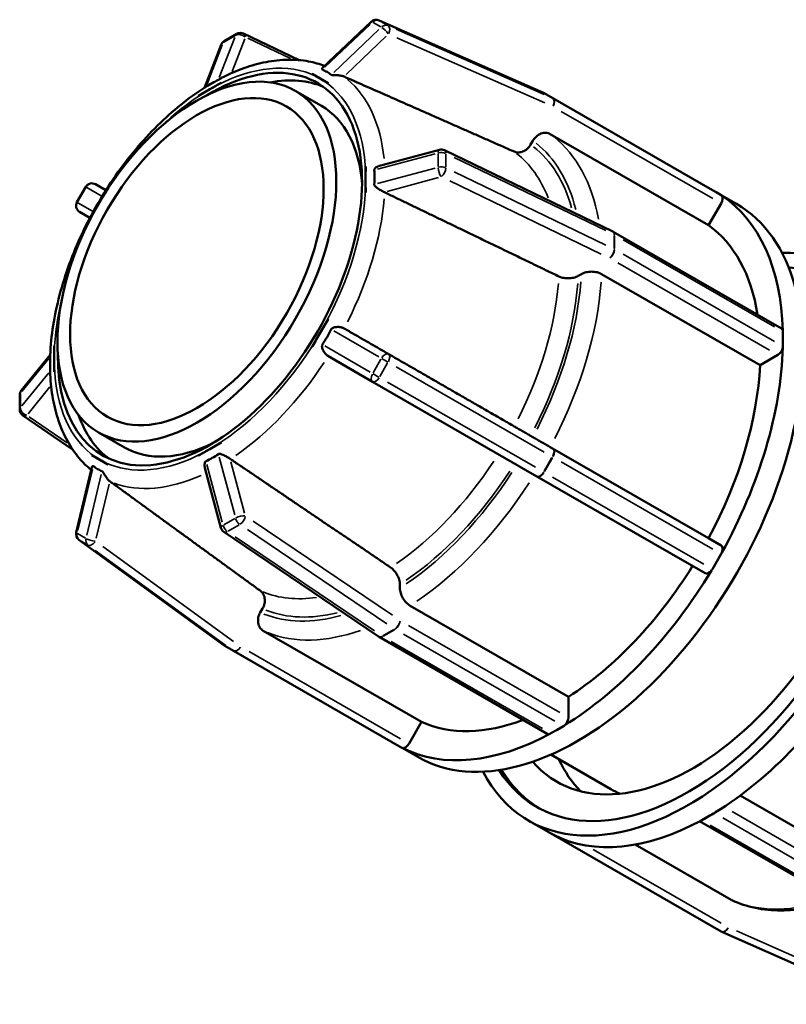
# Model space of a CAD drawing. Header units: millimetres. Extents: x 0 to 898, y -84 to 594.
# Tile 7 of 9: x 570 to 638, y 440 to 528. Entities that reach past the tile are written whole.
import ezdxf

# ---------------------------------------------------------------- set-up
doc = ezdxf.new("R2010")
doc.units = ezdxf.units.MM
doc.layers.add('Visible (ANSI)', color=7, linetype='Continuous', lineweight=50)
doc.layers.add('Visible Narrow (ANSI)', color=7, linetype='Continuous', lineweight=35)

msp = doc.modelspace()

# ---------------------------------------------------------------- linework, layer by layer
at = {"layer": 'Visible (ANSI)'}
for p, q in [((597.096, 523.711), (601.434, 527.822)), ((602.133, 527.943), (616.798, 521.47)), ((589.427, 526.737), (588.317, 526.097)), ((595.006, 524.394), (590.021, 526.76)), ((586.561, 521.93), (588.039, 525.772)), ((596.865, 522.744), (596.152, 523.157)), ((597.577, 522.33), (596.865, 522.744)), ((587.037, 521.791), (586.03, 521.211)), ((588.045, 522.371), (587.037, 521.791)), ((588.045, 522.371), (588.046, 522.371)), ((596.987, 520.303), (594.654, 521.647)), ((597.577, 522.33), (597.578, 522.33)), ((586.031, 521.21), (586.03, 521.211)), ((616.859, 521.439), (631.88, 512.789)), ((615.859, 517.196), (615.66, 516.852)), ((631.541, 509.645), (617.405, 517.785)), ((602.16, 514.953), (607.517, 516.391)), ((607.961, 516.349), (622.981, 509.092)), ((600.936, 514.891), (600.935, 514.891)), ((600.935, 513.726), (600.935, 514.891)), ((600.935, 512.561), (600.935, 513.726)), ((575.954, 513.071), (575.169, 511.711)), ((577.75, 512.774), (576.827, 513.305)), ((631.88, 512.789), (632.273, 512.561)), ((600.935, 512.561), (600.936, 512.561)), ((634.034, 511.547), (632.259, 512.569)), ((632.273, 512.561), (632.665, 512.333)), ((632.665, 511.593), (631.541, 509.645)), ((576.321, 510.299), (575.4, 510.838)), ((623.022, 509.07), (638.042, 500.42)), ((620.185, 505.282), (619.904, 505.12)), ((636.132, 497.143), (621.997, 505.283)), ((596.865, 500.02), (597.577, 501.254)), ((597.578, 501.254), (597.577, 501.254)), ((596.152, 498.786), (596.865, 500.02)), ((638.175, 500.126), (638.175, 499.485)), ((573.14, 498.885), (573.141, 498.884)), ((573.14, 498.885), (573.14, 497.72)), ((596.152, 498.786), (596.153, 498.785)), ((638.175, 499.485), (638.175, 498.843)), ((570.202, 494.879), (572.783, 498.066)), ((601.554, 495.661), (597.558, 497.973)), ((637.723, 498.059), (636.132, 497.143)), ((573.14, 497.72), (573.14, 496.555)), ((573.141, 496.554), (573.14, 496.555)), ((616.22, 487.211), (601.555, 495.66)), ((570.059, 494.476), (570.059, 493.192)), ((570.337, 492.665), (574.78, 489.615)), ((579.421, 489.799), (577.088, 491.143)), ((615.66, 490.831), (615.859, 490.716)), ((587.037, 489.655), (588.045, 490.235)), ((588.046, 490.234), (588.045, 490.235)), ((576.498, 489.115), (576.499, 489.115)), ((576.498, 489.115), (577.21, 488.702)), ((586.03, 489.074), (587.037, 489.655)), ((586.03, 489.074), (586.031, 489.074)), ((617.405, 489.822), (631.541, 481.682)), ((577.21, 488.702), (577.923, 488.288)), ((577.924, 488.288), (577.923, 488.288)), ((575.101, 482.212), (576.49, 488.021)), ((588.018, 482.618), (586.588, 487.984)), ((631.241, 478.561), (616.221, 487.211)), ((602.089, 472.903), (588.277, 482.253)), ((588.303, 472.112), (575.346, 481.545)), ((631.541, 481.682), (632.665, 481.03)), ((632.665, 480.29), (632.273, 479.61)), ((632.273, 479.61), (631.88, 478.93)), ((603.99, 477.557), (603.99, 477.231)), ((591.73, 475.403), (591.531, 475.058)), ((604.895, 475.662), (619.03, 467.522)), ((591.795, 473.427), (605.93, 465.287)), ((617.148, 464.228), (602.128, 472.878)), ((588.359, 472.076), (589.144, 471.62)), ((589.146, 471.619), (604.166, 462.97)), ((619.03, 467.522), (619.03, 465.683)), ((605.93, 465.287), (604.805, 463.339)), ((618.023, 464.579), (617.468, 464.26)), ((618.578, 464.899), (618.023, 464.579)), ((605.589, 462.152), (604.188, 462.959)), ((617.461, 462.355), (622.811, 459.274)), ((634.355, 458.697), (646.643, 451.621)), ((630.945, 456.499), (631.5, 456.818)), ((631.5, 456.818), (632.055, 457.138)), ((615.489, 456.451), (617.278, 455.421)), ((645.646, 447.818), (630.744, 456.399)), ((617.264, 455.429), (617.643, 455.209)), ((617.643, 455.209), (632.664, 446.559)), ((624.98, 454.317), (633.543, 449.386)), ((632.725, 446.528), (647.391, 440.055))]:
    msp.add_line(p, q, dxfattribs=at)
for centre, start, end in [((601.874, 527.358), 66.18316, 133.46429), ((588.636, 525.543), 119.93599, 158.96791), ((589.746, 526.182), 64.60591, 119.93599), ((616.54, 520.884), 60.06401, 66.18316), ((607.683, 515.773), 64.20992, 105.03098), ((576.508, 512.751), 60.07667, 149.99996), ((575.723, 511.391), 149.99996, 239.66988), ((622.702, 508.515), 60.06401, 64.20992), ((601.874, 496.215), 239.9374, 240.05282), ((570.699, 494.476), 141.00096, 180), ((570.699, 493.192), 180, 235.53877), ((575.723, 482.063), 166.54601, 233.9434), ((588.636, 482.783), 194.92208, 235.90141), ((602.447, 473.433), 235.90141, 240.06401), ((588.68, 472.63), 233.9434, 239.87236), ((589.465, 472.174), 239.87236, 240.06401), ((632.983, 447.114), 240.06401, 246.18316)]:
    msp.add_arc(centre, 0.64, start, end, dxfattribs=at)
for major_axis in [(8.783, 15.252), (7.985, 13.865)]:
    msp.add_ellipse((585.871, 506.395), major_axis=major_axis, ratio=0.578093, dxfattribs=at)
for centre, major_axis, start_param, end_param in [((587.037, 505.723), (-9.581, -16.638), 5.480782, 10.227182), ((588.204, 505.051), (9.581, 16.638), 0.060687, 0.467313), ((588.204, 505.051), (8.783, 15.252), 5.572876, 6.283185), ((632.345, 511.779), (0.319, 0.555), 6.064815, 6.281252), ((632.345, 511.779), (0.319, 0.555), 4.710455, 6.064815), ((618.023, 487.88), (14.222, 24.698), 5.528225, 6.24888), ((619.812, 486.849), (-14.222, -24.698), 0, 3.141593), ((618.023, 487.88), (12.8, 22.228), 5.661981, 6.225667), ((629.711, 481.149), (14.222, 24.698), 2.787562, 6.637216), ((629.711, 481.149), (13.511, 23.463), 2.846407, 6.578371), ((630.1, 480.925), (12.089, 20.993), 2.942932, 6.481846), ((637.723, 499.866), (0.319, 0.555), 5.71229, 6.283185), ((637.723, 499.866), (0.319, 0.555), 5.495853, 5.71229), ((618.023, 487.88), (14.222, 24.698), 4.742827, 5.463481), ((637.723, 498.582), (-0.319, -0.555), 0.783464, 2.137824), ((637.723, 498.582), (0.319, 0.555), 5.279417, 5.495853), ((618.023, 487.88), (12.8, 22.228), 4.766039, 5.440269), ((588.204, 505.051), (-9.581, -16.638), 5.815872, 6.222498), ((588.204, 505.051), (-8.783, -15.252), 0, 0.710309), ((632.345, 480.475), (0.319, 0.555), 4.926892, 6.281252), ((632.345, 480.475), (0.319, 0.555), 4.710455, 4.926892), ((618.023, 487.88), (14.222, 24.698), 3.957429, 4.678083), ((618.023, 487.88), (12.8, 22.228), 3.980641, 4.654701), ((631.56, 479.116), (-0.319, -0.555), 0, 1.352426), ((631.56, 479.116), (0.319, 0.555), 4.494019, 4.710455), ((631.5, 480.118), (-14.222, -24.698), 0.815836, 1.536491), ((618.023, 487.88), (-12.8, -22.228), 0.05365, 0.616228), ((618.578, 465.422), (-0.319, -0.555), 0.999901, 2.354261), ((618.578, 465.422), (0.319, 0.555), 3.925057, 4.141494), ((618.023, 487.88), (-14.222, -24.698), 0.030438, 0.751092), ((617.468, 464.783), (-0.319, -0.555), 0, 0.567028), ((617.468, 464.783), (0.319, 0.555), 3.70862, 3.925057), ((604.485, 463.524), (-0.319, -0.555), 0, 0.214503), ((604.485, 463.524), (-0.319, -0.555), 0.214503, 1.568863), ((633.989, 478.685), (-12.089, -20.993), 5.892543, 6.122261), ((630.1, 480.925), (-13.511, -23.463), 5.970041, 6.268848), ((633.989, 478.685), (-11.178, -19.411), 0, 0.071436), ((631.5, 480.118), (-14.222, -24.698), 0.751092, 0.783464), ((630.945, 457.022), (-0.319, -0.555), 0.567028, 0.783464), ((631.5, 480.118), (-14.222, -24.698), 0.783464, 0.815836), ((632.055, 457.661), (-0.319, -0.555), 0.783464, 0.999901), ((631.5, 480.118), (-14.222, -24.698), 0.030438, 0.751092), ((631.5, 480.118), (-14.222, -24.698), 0, 0.030438), ((617.963, 455.763), (-0.319, -0.555), 6.281252, 6.497688)]:
    msp.add_ellipse(centre, major_axis=major_axis, ratio=0.578093, start_param=start_param, end_param=end_param, dxfattribs=at)
for points, knots in [([(597.269, 523.875), (596.811, 524.05), (596.335, 524.184), (595.242, 524.391), (594.618, 524.441), (593.347, 524.422), (592.7, 524.351), (591.392, 524.096), (590.731, 523.911), (589.407, 523.436), (588.742, 523.144), (588.081, 522.803)], [5.5910368, 5.5910368, 5.5910368, 5.5910368, 5.6989439, 5.6989439, 5.8319595, 5.8319595, 5.9649751, 5.9649751, 6.0979908, 6.0979908, 6.2310064, 6.2310064, 6.2310064, 6.2310064]), ([(597.075, 523.543), (597.072, 523.544), (597.07, 523.545), (597.059, 523.551), (597.052, 523.557), (597.038, 523.574), (597.034, 523.587), (597.035, 523.633), (597.058, 523.675), (597.096, 523.711)], [-0.15979351, -0.15979351, -0.15979351, -0.15979351, -0.15755946, -0.15755946, -0.14935381, -0.14935381, -0.13504911, -0.13504911, -0.09769021, -0.09769021, -0.09769021, -0.09769021]), ([(597.86, 523.087), (597.74, 523.179), (597.614, 523.261), (597.488, 523.334), (597.362, 523.408), (597.223, 523.478), (597.075, 523.543)], [-0.0755712, -0.0755712, -0.0755712, -0.0755712, 0, 0, 0, 0.0755712, 0.0755712, 0.0755712, 0.0755712]), ([(587.797, 522.644), (587.612, 522.547), (587.427, 522.444), (587.249, 522.342), (587.071, 522.239), (586.882, 522.126), (586.687, 522.004)], [1.1108053, 1.1108053, 1.1108053, 1.1108053, 1.1863765, 1.1863765, 1.1863765, 1.2619477, 1.2619477, 1.2619477, 1.2619477]), ([(588.081, 522.803), (588.053, 522.789), (588.027, 522.775), (587.965, 522.74), (587.925, 522.716), (587.863, 522.68), (587.839, 522.666), (587.81, 522.65), (587.804, 522.647), (587.797, 522.644)], [-0.04683718, -0.04683718, -0.04683718, -0.04683718, -0.03938744, -0.03938744, -0.02782727, -0.02782727, -0.02005501, -0.02005501, -0.01763055, -0.01763055, -0.01763055, -0.01763055]), ([(596.152, 523.157), (596.156, 523.156), (596.16, 523.154), (596.168, 523.151), (596.171, 523.149), (596.179, 523.145), (596.182, 523.143), (596.186, 523.141), (596.186, 523.141), (596.186, 523.141)], [0, 0, 0, 0, 0.002129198, 0.002129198, 0.004257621, 0.004257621, 0.006356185, 0.006356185, 0.006385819, 0.006385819, 0.006385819, 0.006385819]), ([(598.984, 522.93), (598.939, 522.948), (598.89, 522.964), (598.726, 523.008), (598.603, 523.028), (598.352, 523.049), (598.233, 523.05), (598.068, 523.052), (598.002, 523.052), (597.929, 523.061), (597.909, 523.065), (597.88, 523.075), (597.871, 523.08), (597.862, 523.086), (597.861, 523.087), (597.86, 523.087)], [-0.301015, -0.301015, -0.301015, -0.301015, -0.2830389, -0.2830389, -0.2453704, -0.2453704, -0.2068881, -0.2068881, -0.1789308, -0.1789308, -0.1668406, -0.1668406, -0.1590886, -0.1590886, -0.158174, -0.158174, -0.158174, -0.158174]), ([(586.577, 521.94), (585.126, 521.022), (583.704, 519.874), (581.016, 517.215), (579.752, 515.704), (577.475, 512.441), (576.464, 510.689), (574.776, 507.085), (574.099, 505.233), (573.138, 501.573), (572.854, 499.765), (572.783, 498.047)], [0.049057, 0.049057, 0.049057, 0.049057, 0.343617, 0.343617, 0.638177, 0.638177, 0.932737, 0.932737, 1.227297, 1.227297, 1.521857, 1.521857, 1.521857, 1.521857]), ([(586.687, 522.004), (586.68, 522), (586.673, 521.996), (586.647, 521.98), (586.629, 521.969), (586.597, 521.951), (586.585, 521.945), (586.577, 521.94)], [-0.26010329, -0.26010329, -0.26010329, -0.26010329, -0.25506635, -0.25506635, -0.23984509, -0.23984509, -0.22448844, -0.22448844, -0.22448844, -0.22448844]), ([(588.001, 522.347), (588.001, 522.347), (588.001, 522.347), (588.008, 522.352), (588.016, 522.356), (588.03, 522.364), (588.038, 522.368), (588.045, 522.371)], [-0.000029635, -0.000029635, -0.000029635, -0.000029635, 0, 0, 0.003162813, 0.003162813, 0.006356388, 0.006356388, 0.006356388, 0.006356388]), ([(597.547, 522.351), (597.547, 522.351), (597.547, 522.351), (597.551, 522.349), (597.554, 522.347), (597.561, 522.342), (597.565, 522.34), (597.571, 522.335), (597.575, 522.333), (597.578, 522.33)], [-0.000029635, -0.000029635, -0.000029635, -0.000029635, 0, 0, 0.002098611, 0.002098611, 0.004226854, 0.004226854, 0.006355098, 0.006355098, 0.006355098, 0.006355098]), ([(597.547, 522.351), (597.547, 522.351), (597.547, 522.351), (597.553, 522.348), (597.558, 522.345), (597.568, 522.338), (597.572, 522.334), (597.577, 522.33)], [-0.000029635, -0.000029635, -0.000029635, -0.000029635, 0, 0, 0.003162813, 0.003162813, 0.006356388, 0.006356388, 0.006356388, 0.006356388]), ([(586.03, 521.211), (586.035, 521.214), (586.04, 521.217), (586.05, 521.224), (586.055, 521.227), (586.065, 521.233), (586.07, 521.236), (586.075, 521.239), (586.076, 521.239), (586.076, 521.239)], [0, 0, 0, 0, 0.002129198, 0.002129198, 0.004257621, 0.004257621, 0.006356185, 0.006356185, 0.006385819, 0.006385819, 0.006385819, 0.006385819]), ([(617.405, 517.785), (617.294, 517.849), (617.144, 517.893), (616.877, 517.907), (616.713, 517.88), (616.443, 517.777), (616.29, 517.683), (616.058, 517.479), (615.939, 517.333), (615.859, 517.196)], [0, 0, 0, 0, 0.0473667, 0.0473667, 0.0947708, 0.0947708, 0.1422228, 0.1422228, 0.1897188, 0.1897188, 0.1897188, 0.1897188]), ([(615.66, 516.852), (615.581, 516.714), (615.462, 516.568), (615.23, 516.364), (615.077, 516.27), (614.807, 516.167), (614.643, 516.14), (614.406, 516.153), (614.292, 516.178), (614.195, 516.221)], [0.1897238, 0.1897238, 0.1897238, 0.1897238, 0.2372276, 0.2372276, 0.2846916, 0.2846916, 0.3321011, 0.3321011, 0.3686689, 0.3686689, 0.3686689, 0.3686689]), ([(600.935, 514.891), (600.936, 514.885), (600.936, 514.88), (600.937, 514.868), (600.937, 514.863), (600.938, 514.851), (600.938, 514.846), (600.938, 514.84), (600.938, 514.84), (600.938, 514.84)], [0, 0, 0, 0, 0.002129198, 0.002129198, 0.004257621, 0.004257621, 0.006356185, 0.006356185, 0.006385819, 0.006385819, 0.006385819, 0.006385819]), ([(600.936, 514.891), (600.936, 514.885), (600.937, 514.879), (600.937, 514.868), (600.937, 514.863), (600.938, 514.851), (600.938, 514.846), (600.938, 514.84), (600.938, 514.84), (600.938, 514.84)], [0, 0, 0, 0, 0.002128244, 0.002128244, 0.004256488, 0.004256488, 0.0063551, 0.0063551, 0.006384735, 0.006384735, 0.006384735, 0.006384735]), ([(601.703, 514.574), (601.702, 514.582), (601.702, 514.589), (601.705, 514.621), (601.713, 514.647), (601.753, 514.715), (601.789, 514.751), (601.897, 514.842), (601.999, 514.901), (602.13, 514.944), (602.145, 514.949), (602.16, 514.953)], [-0.26010329, -0.26010329, -0.26010329, -0.26010329, -0.25506635, -0.25506635, -0.23984509, -0.23984509, -0.21854141, -0.21854141, -0.17704994, -0.17704994, -0.17176041, -0.17176041, -0.17176041, -0.17176041]), ([(601.703, 513.29), (601.721, 513.515), (601.729, 513.733), (601.729, 513.939), (601.729, 514.145), (601.721, 514.359), (601.703, 514.574)], [1.1108053, 1.1108053, 1.1108053, 1.1108053, 1.1863765, 1.1863765, 1.1863765, 1.2619477, 1.2619477, 1.2619477, 1.2619477]), ([(602.595, 512.6), (602.594, 512.601), (602.592, 512.602), (602.564, 512.614), (602.537, 512.627), (602.466, 512.664), (602.421, 512.688), (602.258, 512.78), (602.136, 512.855), (601.932, 512.993), (601.852, 513.053), (601.768, 513.135), (601.741, 513.165), (601.712, 513.22), (601.704, 513.243), (601.702, 513.275), (601.702, 513.283), (601.703, 513.29)], [-0.10772231, -0.10772231, -0.10772231, -0.10772231, -0.10729005, -0.10729005, -0.1006587, -0.1006587, -0.08992777, -0.08992777, -0.06225228, -0.06225228, -0.03938744, -0.03938744, -0.02782727, -0.02782727, -0.02005501, -0.02005501, -0.01763055, -0.01763055, -0.01763055, -0.01763055]), ([(600.938, 512.614), (600.938, 512.614), (600.938, 512.614), (600.938, 512.605), (600.938, 512.596), (600.937, 512.579), (600.936, 512.57), (600.935, 512.561)], [-0.000029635, -0.000029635, -0.000029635, -0.000029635, 0, 0, 0.003162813, 0.003162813, 0.006356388, 0.006356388, 0.006356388, 0.006356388]), ([(600.938, 512.614), (600.938, 512.614), (600.938, 512.614), (600.938, 512.608), (600.938, 512.602), (600.937, 512.59), (600.937, 512.585), (600.937, 512.573), (600.936, 512.567), (600.936, 512.561)], [-0.000029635, -0.000029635, -0.000029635, -0.000029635, 0, 0, 0.002098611, 0.002098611, 0.004226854, 0.004226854, 0.006355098, 0.006355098, 0.006355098, 0.006355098]), ([(619.904, 505.12), (619.792, 505.056), (619.634, 504.995), (619.342, 504.925), (619.156, 504.903), (618.839, 504.903), (618.653, 504.925), (618.395, 504.986), (618.274, 505.028), (618.175, 505.076)], [0.1897238, 0.1897238, 0.1897238, 0.1897238, 0.2372276, 0.2372276, 0.2846916, 0.2846916, 0.3321011, 0.3321011, 0.3686689, 0.3686689, 0.3686689, 0.3686689]), ([(621.997, 505.283), (621.885, 505.347), (621.728, 505.408), (621.436, 505.477), (621.25, 505.499), (620.934, 505.498), (620.748, 505.477), (620.455, 505.407), (620.297, 505.346), (620.185, 505.282)], [0, 0, 0, 0, 0.0473667, 0.0473667, 0.0947708, 0.0947708, 0.1422228, 0.1422228, 0.1897188, 0.1897188, 0.1897188, 0.1897188]), ([(597.578, 501.254), (597.575, 501.247), (597.571, 501.241), (597.565, 501.229), (597.561, 501.222), (597.554, 501.21), (597.551, 501.204), (597.547, 501.198), (597.547, 501.198), (597.547, 501.198)], [0, 0, 0, 0, 0.002128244, 0.002128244, 0.004256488, 0.004256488, 0.0063551, 0.0063551, 0.006384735, 0.006384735, 0.006384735, 0.006384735]), ([(597.577, 501.254), (597.574, 501.248), (597.571, 501.241), (597.564, 501.229), (597.561, 501.222), (597.554, 501.21), (597.551, 501.204), (597.547, 501.198), (597.547, 501.198), (597.547, 501.198)], [0, 0, 0, 0, 0.002129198, 0.002129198, 0.004257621, 0.004257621, 0.006356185, 0.006356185, 0.006385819, 0.006385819, 0.006385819, 0.006385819]), ([(597.86, 500.351), (597.862, 500.355), (597.864, 500.359), (597.876, 500.379), (597.886, 500.393), (597.919, 500.428), (597.944, 500.446), (598.04, 500.501), (598.134, 500.528), (598.357, 500.561), (598.497, 500.566), (598.735, 500.536), (598.829, 500.513), (598.937, 500.466), (598.961, 500.454), (598.984, 500.441)], [-0.1597935, -0.1597935, -0.1597935, -0.1597935, -0.1575595, -0.1575595, -0.1493538, -0.1493538, -0.1350491, -0.1350491, -0.0974809, -0.0974809, -0.0544929, -0.0544929, -0.0246143, -0.0246143, -0.0156316, -0.0156316, -0.0156316, -0.0156316]), ([(597.075, 498.991), (597.223, 499.216), (597.362, 499.441), (597.488, 499.659), (597.614, 499.877), (597.74, 500.11), (597.86, 500.351)], [-0.0755712, -0.0755712, -0.0755712, -0.0755712, 0, 0, 0, 0.0755712, 0.0755712, 0.0755712, 0.0755712]), ([(573.139, 498.831), (573.139, 498.831), (573.139, 498.831), (573.139, 498.84), (573.139, 498.849), (573.139, 498.866), (573.139, 498.876), (573.14, 498.885)], [-0.000029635, -0.000029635, -0.000029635, -0.000029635, 0, 0, 0.003162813, 0.003162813, 0.006356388, 0.006356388, 0.006356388, 0.006356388]), ([(596.186, 498.84), (596.186, 498.84), (596.186, 498.84), (596.181, 498.831), (596.175, 498.821), (596.164, 498.804), (596.158, 498.795), (596.152, 498.786)], [-0.000029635, -0.000029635, -0.000029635, -0.000029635, 0, 0, 0.003162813, 0.003162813, 0.006356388, 0.006356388, 0.006356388, 0.006356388]), ([(596.186, 498.84), (596.186, 498.84), (596.186, 498.84), (596.182, 498.834), (596.179, 498.828), (596.172, 498.815), (596.168, 498.809), (596.16, 498.797), (596.157, 498.791), (596.153, 498.785)], [-0.000029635, -0.000029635, -0.000029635, -0.000029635, 0, 0, 0.002098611, 0.002098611, 0.004226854, 0.004226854, 0.006355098, 0.006355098, 0.006355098, 0.006355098]), ([(597.558, 497.973), (597.514, 497.999), (597.471, 498.031), (597.344, 498.146), (597.268, 498.245), (597.139, 498.46), (597.091, 498.57), (597.044, 498.733), (597.032, 498.802), (597.037, 498.889), (597.041, 498.915), (597.055, 498.957), (597.063, 498.972), (597.073, 498.988), (597.074, 498.99), (597.075, 498.991)], [-0.3008748, -0.3008748, -0.3008748, -0.3008748, -0.2830389, -0.2830389, -0.2453704, -0.2453704, -0.2068881, -0.2068881, -0.1789308, -0.1789308, -0.1668406, -0.1668406, -0.1590886, -0.1590886, -0.158174, -0.158174, -0.158174, -0.158174]), ([(572.782, 497.919), (572.773, 497.69), (572.77, 497.469), (572.77, 497.263), (572.77, 497.057), (572.773, 496.845), (572.782, 496.636)], [1.1108053, 1.1108053, 1.1108053, 1.1108053, 1.1863765, 1.1863765, 1.1863765, 1.2619477, 1.2619477, 1.2619477, 1.2619477]), ([(572.783, 498.047), (572.782, 498.036), (572.783, 498.021), (572.783, 497.984), (572.783, 497.965), (572.782, 497.935), (572.782, 497.927), (572.782, 497.919)], [-0.03895654, -0.03895654, -0.03895654, -0.03895654, -0.02782727, -0.02782727, -0.02005501, -0.02005501, -0.01763055, -0.01763055, -0.01763055, -0.01763055]), ([(572.782, 496.636), (572.782, 496.628), (572.782, 496.62), (572.783, 496.587), (572.783, 496.556), (572.782, 496.466), (572.782, 496.409), (572.784, 496.342), (572.784, 496.328), (572.785, 496.314)], [-0.26010329, -0.26010329, -0.26010329, -0.26010329, -0.25506635, -0.25506635, -0.23984509, -0.23984509, -0.21854141, -0.21854141, -0.21305653, -0.21305653, -0.21305653, -0.21305653]), ([(572.785, 496.314), (572.82, 495.569), (572.898, 494.847), (573.146, 493.459), (573.315, 492.793), (573.746, 491.529), (574.007, 490.932), (574.623, 489.817), (574.977, 489.301), (575.701, 488.452), (576.055, 488.104), (576.436, 487.792)], [1.6228529, 1.6228529, 1.6228529, 1.6228529, 1.7558926, 1.7558926, 1.8889323, 1.8889323, 2.0219719, 2.0219719, 2.1550116, 2.1550116, 2.2632802, 2.2632802, 2.2632802, 2.2632802]), ([(573.14, 496.555), (573.14, 496.56), (573.139, 496.566), (573.139, 496.577), (573.139, 496.582), (573.139, 496.594), (573.139, 496.599), (573.139, 496.605), (573.139, 496.605), (573.139, 496.605)], [0, 0, 0, 0, 0.002129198, 0.002129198, 0.004257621, 0.004257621, 0.006356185, 0.006356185, 0.006385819, 0.006385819, 0.006385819, 0.006385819]), ([(614.195, 491.677), (614.292, 491.622), (614.406, 491.556), (614.643, 491.42), (614.807, 491.325), (615.077, 491.169), (615.23, 491.08), (615.462, 490.946), (615.581, 490.877), (615.66, 490.831)], [0.3902572, 0.3902572, 0.3902572, 0.3902572, 0.4268249, 0.4268249, 0.4742345, 0.4742345, 0.5216984, 0.5216984, 0.5692022, 0.5692022, 0.5692022, 0.5692022]), ([(588.045, 490.235), (588.04, 490.231), (588.035, 490.228), (588.026, 490.221), (588.021, 490.218), (588.011, 490.212), (588.006, 490.209), (588.001, 490.206), (588.001, 490.206), (588.001, 490.206)], [0, 0, 0, 0, 0.002129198, 0.002129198, 0.004257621, 0.004257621, 0.006356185, 0.006356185, 0.006385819, 0.006385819, 0.006385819, 0.006385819]), ([(588.046, 490.234), (588.041, 490.231), (588.036, 490.228), (588.026, 490.221), (588.021, 490.218), (588.011, 490.212), (588.006, 490.209), (588.001, 490.206), (588.001, 490.206), (588.001, 490.206)], [0, 0, 0, 0, 0.002128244, 0.002128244, 0.004256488, 0.004256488, 0.0063551, 0.0063551, 0.006384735, 0.006384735, 0.006384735, 0.006384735]), ([(615.859, 490.716), (615.939, 490.67), (616.058, 490.6), (616.29, 490.466), (616.443, 490.378), (616.713, 490.222), (616.877, 490.127), (617.144, 489.973), (617.294, 489.887), (617.405, 489.822)], [-0.1897188, -0.1897188, -0.1897188, -0.1897188, -0.1422228, -0.1422228, -0.0947708, -0.0947708, -0.0473667, -0.0473667, 0, 0, 0, 0]), ([(576.529, 489.094), (576.529, 489.094), (576.529, 489.094), (576.524, 489.097), (576.518, 489.1), (576.508, 489.107), (576.503, 489.111), (576.498, 489.115)], [-0.000029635, -0.000029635, -0.000029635, -0.000029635, 0, 0, 0.003162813, 0.003162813, 0.006356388, 0.006356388, 0.006356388, 0.006356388]), ([(586.076, 489.098), (586.076, 489.098), (586.075, 489.098), (586.068, 489.093), (586.06, 489.089), (586.045, 489.081), (586.038, 489.078), (586.03, 489.074)], [-0.000029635, -0.000029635, -0.000029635, -0.000029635, 0, 0, 0.003162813, 0.003162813, 0.006356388, 0.006356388, 0.006356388, 0.006356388]), ([(586.076, 489.098), (586.076, 489.098), (586.075, 489.098), (586.07, 489.095), (586.066, 489.092), (586.056, 489.086), (586.051, 489.084), (586.041, 489.079), (586.036, 489.076), (586.031, 489.074)], [-0.000029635, -0.000029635, -0.000029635, -0.000029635, 0, 0, 0.002098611, 0.002098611, 0.004226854, 0.004226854, 0.006355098, 0.006355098, 0.006355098, 0.006355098]), ([(586.687, 488.566), (586.882, 488.658), (587.071, 488.757), (587.249, 488.86), (587.427, 488.963), (587.612, 489.078), (587.797, 489.206)], [-0.0755712, -0.0755712, -0.0755712, -0.0755712, 0, 0, 0, 0.0755712, 0.0755712, 0.0755712, 0.0755712]), ([(587.797, 489.206), (587.804, 489.21), (587.811, 489.214), (587.841, 489.228), (587.867, 489.234), (587.945, 489.233), (587.994, 489.22), (588.131, 489.174), (588.244, 489.121), (588.466, 489.006), (588.567, 488.95), (588.701, 488.87), (588.74, 488.846), (588.799, 488.807), (588.821, 488.792), (588.841, 488.777)], [-0.2601033, -0.2601033, -0.2601033, -0.2601033, -0.2550663, -0.2550663, -0.2398451, -0.2398451, -0.2185414, -0.2185414, -0.1770499, -0.1770499, -0.1431992, -0.1431992, -0.1288289, -0.1288289, -0.1200738, -0.1200738, -0.1200738, -0.1200738]), ([(576.49, 488.021), (576.494, 488.038), (576.5, 488.054), (576.52, 488.099), (576.541, 488.124), (576.575, 488.138), (576.586, 488.139), (576.606, 488.134), (576.614, 488.13), (576.623, 488.124), (576.624, 488.123), (576.625, 488.122)], [-0.21917321, -0.21917321, -0.21917321, -0.21917321, -0.20688813, -0.20688813, -0.17893084, -0.17893084, -0.16684057, -0.16684057, -0.15908856, -0.15908856, -0.15817399, -0.15817399, -0.15817399, -0.15817399]), ([(577.924, 488.288), (577.92, 488.289), (577.916, 488.291), (577.908, 488.294), (577.905, 488.296), (577.897, 488.3), (577.894, 488.302), (577.89, 488.304), (577.89, 488.304), (577.89, 488.304)], [0, 0, 0, 0, 0.002128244, 0.002128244, 0.004256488, 0.004256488, 0.0063551, 0.0063551, 0.006384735, 0.006384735, 0.006384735, 0.006384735]), ([(577.923, 488.288), (577.919, 488.29), (577.915, 488.291), (577.908, 488.295), (577.905, 488.296), (577.897, 488.3), (577.894, 488.302), (577.89, 488.304), (577.89, 488.304), (577.89, 488.304)], [0, 0, 0, 0, 0.002129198, 0.002129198, 0.004257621, 0.004257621, 0.006356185, 0.006356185, 0.006385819, 0.006385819, 0.006385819, 0.006385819]), ([(586.588, 487.984), (586.576, 488.029), (586.567, 488.076), (586.552, 488.224), (586.558, 488.319), (586.586, 488.433), (586.599, 488.471), (586.632, 488.524), (586.648, 488.542), (586.674, 488.56), (586.681, 488.563), (586.687, 488.566)], [-0.07298954, -0.07298954, -0.07298954, -0.07298954, -0.06225228, -0.06225228, -0.03938744, -0.03938744, -0.02782727, -0.02782727, -0.02005501, -0.02005501, -0.01763055, -0.01763055, -0.01763055, -0.01763055]), ([(576.625, 488.122), (576.754, 488.026), (576.885, 487.94), (577.011, 487.867), (577.137, 487.794), (577.271, 487.726), (577.41, 487.667)], [-0.0755712, -0.0755712, -0.0755712, -0.0755712, 0, 0, 0, 0.0755712, 0.0755712, 0.0755712, 0.0755712]), ([(577.41, 487.667), (577.412, 487.666), (577.415, 487.665), (577.426, 487.658), (577.436, 487.651), (577.461, 487.628), (577.477, 487.608), (577.532, 487.529), (577.578, 487.446), (577.692, 487.256), (577.768, 487.137), (577.919, 486.95), (577.984, 486.879), (578.069, 486.803), (578.089, 486.787), (578.108, 486.772)], [-0.1597935, -0.1597935, -0.1597935, -0.1597935, -0.1575595, -0.1575595, -0.1493538, -0.1493538, -0.1350491, -0.1350491, -0.0974809, -0.0974809, -0.0544929, -0.0544929, -0.0246143, -0.0246143, -0.0156316, -0.0156316, -0.0156316, -0.0156316]), ([(603.164, 479.077), (603.255, 479.015), (603.352, 478.931), (603.535, 478.738), (603.646, 478.588), (603.804, 478.314), (603.879, 478.142), (603.964, 477.853), (603.99, 477.686), (603.99, 477.557)], [0.3902572, 0.3902572, 0.3902572, 0.3902572, 0.4268249, 0.4268249, 0.4742345, 0.4742345, 0.5216984, 0.5216984, 0.5692022, 0.5692022, 0.5692022, 0.5692022]), ([(591.542, 476.985), (591.628, 476.922), (591.707, 476.837), (591.836, 476.639), (591.895, 476.483), (591.941, 476.199), (591.937, 476.019), (591.876, 475.716), (591.809, 475.54), (591.73, 475.403)], [0.3902572, 0.3902572, 0.3902572, 0.3902572, 0.4268249, 0.4268249, 0.4742345, 0.4742345, 0.5216984, 0.5216984, 0.5692022, 0.5692022, 0.5692022, 0.5692022]), ([(603.99, 477.231), (603.99, 477.102), (604.017, 476.934), (604.102, 476.646), (604.177, 476.474), (604.335, 476.2), (604.446, 476.05), (604.652, 475.832), (604.784, 475.726), (604.895, 475.662)], [-0.1897188, -0.1897188, -0.1897188, -0.1897188, -0.1422228, -0.1422228, -0.0947708, -0.0947708, -0.0473667, -0.0473667, 0, 0, 0, 0]), ([(591.531, 475.058), (591.452, 474.921), (591.385, 474.745), (591.324, 474.442), (591.32, 474.262), (591.366, 473.978), (591.425, 473.822), (591.571, 473.599), (591.683, 473.491), (591.795, 473.427)], [-0.1897188, -0.1897188, -0.1897188, -0.1897188, -0.1422228, -0.1422228, -0.0947708, -0.0947708, -0.0473667, -0.0473667, 0, 0, 0, 0]), ([(642.936, 449.378), (642.887, 449.361), (642.838, 449.343), (641.971, 449.038), (641.158, 448.817), (639.551, 448.52), (638.758, 448.442), (637.206, 448.439), (636.447, 448.512), (634.984, 448.815), (634.279, 449.044), (633.613, 449.35)], [3.3245491, 3.3245491, 3.3245491, 3.3245491, 3.3326308, 3.3326308, 3.4673228, 3.4673228, 3.6020148, 3.6020148, 3.7367068, 3.7367068, 3.8713987, 3.8713987, 3.8713987, 3.8713987])]:
    msp.add_open_spline(points, degree=3, knots=knots, dxfattribs=at)
for points in [[(596.186, 523.141), (596.415, 523.003), (596.649, 522.869), (596.865, 522.744)], [(596.865, 522.744), (597.08, 522.619), (597.312, 522.483), (597.547, 522.351)], [(599.017, 522.917), (599.006, 522.922), (598.995, 522.926), (598.984, 522.93)], [(587.037, 521.791), (586.714, 521.605), (586.375, 521.41), (586.031, 521.21)], [(586.076, 521.239), (586.403, 521.425), (586.733, 521.616), (587.037, 521.791)], [(588.046, 522.371), (587.699, 522.172), (587.361, 521.977), (587.037, 521.791)], [(587.037, 521.791), (587.342, 521.966), (587.672, 522.156), (588.001, 522.347)], [(600.938, 514.84), (600.934, 514.459), (600.935, 514.078), (600.935, 513.726)], [(600.935, 513.726), (600.935, 513.374), (600.934, 512.992), (600.938, 512.614)], [(602.629, 512.585), (602.618, 512.59), (602.607, 512.595), (602.595, 512.6)], [(597.547, 501.198), (597.312, 500.797), (597.08, 500.393), (596.865, 500.02)], [(596.865, 500.02), (596.649, 499.647), (596.415, 499.244), (596.186, 498.84)], [(598.984, 500.441), (598.995, 500.435), (599.006, 500.428), (599.017, 500.422)], [(573.14, 497.72), (573.14, 498.071), (573.14, 498.454), (573.139, 498.831)], [(573.141, 498.884), (573.14, 498.485), (573.14, 498.094), (573.14, 497.72)], [(573.139, 496.605), (573.14, 496.987), (573.14, 497.368), (573.14, 497.72)], [(573.14, 497.72), (573.14, 497.346), (573.14, 496.955), (573.141, 496.554)], [(588.001, 490.206), (587.672, 490.021), (587.342, 489.83), (587.037, 489.655)], [(577.21, 488.702), (576.995, 488.827), (576.762, 488.963), (576.529, 489.094)], [(587.037, 489.655), (586.733, 489.479), (586.403, 489.29), (586.076, 489.098)], [(577.89, 488.304), (577.659, 488.443), (577.425, 488.577), (577.21, 488.702)], [(588.841, 488.777), (588.851, 488.77), (588.861, 488.763), (588.871, 488.756)], [(578.108, 486.772), (578.117, 486.764), (578.126, 486.757), (578.136, 486.75)], [(633.543, 449.386), (633.565, 449.373), (633.588, 449.361), (633.613, 449.35)]]:
    msp.add_open_spline(points, degree=3, dxfattribs=at)
for points, weights in [([(614.195, 516.221), (606.297, 519.705), (599.017, 522.917)], [1, 1.00082610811, 1]), ([(618.175, 505.076), (610.085, 508.983), (602.629, 512.585)], [1, 1.000826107, 1]), ([(599.017, 500.422), (606.297, 496.228), (614.195, 491.677)], [1, 1.00082610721, 1]), ([(588.871, 488.756), (595.727, 484.113), (603.164, 479.077)], [1, 1.00082610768, 1]), ([(578.136, 486.75), (584.566, 482.066), (591.542, 476.985)], [1, 1.00082610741, 1])]:
    msp.add_rational_spline(points, weights, degree=2, dxfattribs=at)
at = {"layer": 'Visible Narrow (ANSI)'}
for p, q in [((601.598, 527.77), (602.304, 527.36)), ((602.899, 527.5), (602.193, 527.91)), ((597.299, 523.755), (601.334, 527.58)), ((602.119, 527.124), (598.084, 523.3)), ((602.887, 527.609), (616.086, 521.783)), ((616.871, 521.327), (603.672, 527.154)), ((589.245, 526.408), (587.874, 522.842)), ((588.266, 525.999), (589.265, 526.574)), ((589.024, 523.388), (590.137, 526.282)), ((590.411, 526.342), (594.231, 524.529)), ((599.184, 523.12), (602.779, 526.527)), ((603.712, 526.393), (616.912, 520.567)), ((586.763, 522.202), (588.135, 525.769)), ((616.859, 521.437), (617.565, 521.027)), ((617.606, 521.006), (616.899, 521.416)), ((617.611, 521.006), (631.129, 513.221)), ((631.914, 512.766), (618.396, 520.551)), ((618.396, 519.811), (631.914, 512.026)), ((601.988, 514.651), (607.127, 516.03)), ((607.412, 516.043), (607.412, 514.888)), ((608.094, 514.836), (608.094, 515.991)), ((608.845, 515.693), (622.363, 509.161)), ((607.127, 514.747), (601.988, 513.367)), ((602.85, 512.668), (607.428, 513.898)), ((622.363, 507.877), (608.845, 514.409)), ((575.228, 511.767), (575.934, 512.991)), ((576.045, 513.017), (577.335, 512.262)), ((577.701, 512.794), (576.874, 513.278)), ((576.874, 513.278), (577.704, 512.8)), ((608.434, 513.603), (621.951, 507.072)), ((576.55, 510.902), (575.26, 511.657)), ((623.114, 508.734), (623.114, 507.578)), ((623.155, 507.557), (623.155, 508.712)), ((623.906, 508.344), (637.424, 500.559)), ((637.424, 499.275), (623.906, 507.06)), ((623.453, 506.276), (636.972, 498.492)), ((598.084, 500.221), (602.119, 497.886)), ((602.779, 498.244), (599.184, 500.325)), ((601.334, 496.526), (597.299, 498.861)), ((570.253, 494.796), (572.649, 497.755)), ((602.304, 497.688), (601.598, 496.464)), ((602.193, 496.12), (602.899, 497.344)), ((603.672, 496.99), (616.871, 489.385)), ((616.912, 490.102), (603.712, 497.706)), ((572.649, 496.472), (570.253, 493.512)), ((570.807, 492.802), (572.75, 495.201)), ((616.086, 488.026), (602.887, 495.63)), ((570.119, 493.412), (570.119, 494.567)), ((574.303, 490.196), (570.889, 492.539)), ((631.914, 481.462), (618.396, 489.247)), ((588.135, 483.135), (586.763, 488.28)), ((587.874, 488.92), (589.245, 483.774)), ((590.131, 483.938), (588.909, 488.523)), ((617.565, 488.895), (616.859, 487.671)), ((616.899, 487.648), (617.606, 488.871)), ((618.396, 488.507), (631.914, 480.722)), ((575.26, 482.418), (576.553, 487.822)), ((577.338, 487.367), (576.045, 481.963)), ((576.892, 481.689), (578.044, 486.504)), ((631.129, 479.363), (617.611, 487.147)), ((589.265, 483.456), (588.266, 482.881)), ((588.652, 482.317), (589.651, 482.892)), ((603.32, 474.8), (590.889, 483.216)), ((575.934, 481.685), (575.228, 482.095)), ((590.397, 482.456), (602.828, 474.041)), ((575.404, 481.511), (576.111, 481.101)), ((601.717, 473.402), (589.287, 481.817)), ((587.674, 472.572), (576.013, 481.062)), ((576.798, 480.606), (588.459, 472.116)), ((589.137, 472.46), (577.476, 480.95)), ((603.463, 473.542), (602.463, 472.966)), ((602.503, 472.941), (603.502, 473.517)), ((618.279, 466.115), (604.761, 473.9)), ((616.717, 464.692), (603.198, 472.477)), ((604.309, 473.116), (617.827, 465.332)), ((589.067, 471.667), (588.361, 472.077)), ((604.054, 463.771), (590.536, 471.556)), ((632.806, 456.705), (646.325, 448.921)), ((646.798, 449.693), (633.643, 457.268)), ((645.215, 448.281), (631.696, 456.066)), ((632.668, 447.294), (621.234, 453.878)), ((647.236, 440.778), (634.037, 446.604))]:
    msp.add_line(p, q, dxfattribs=at)
for centre, major_axis, ratio, start_param, end_param in [((601.874, 527.358), (-0.44, 0.465), 0.196237, 5.724752, 6.253794), ((601.874, 527.358), (0.321, 0.554), 0.815969, 0.146719, 1.167737), ((601.874, 527.358), (0.258, 0.585), 0.575756, 6.222777, 6.280006), ((602.659, 526.902), (0.44, -0.465), 0.196237, 1.061512, 2.475228), ((602.659, 526.902), (0.321, 0.554), 0.815969, 0.146719, 1.167737), ((602.659, 526.902), (0.258, 0.585), 0.575756, 4.727341, 6.141057), ((588.636, 525.543), (-0.597, 0.23), 0.738852, 5.770491, 6.256201), ((588.636, 525.543), (-0.319, 0.555), 0.578093, 0.021913, 0.416353), ((589.746, 526.182), (-0.319, 0.555), 0.578093, 0.021913, 0.416353), ((589.746, 526.182), (0.597, -0.23), 0.738852, 1.109658, 2.523374), ((589.746, 526.182), (0.274, 0.578), 0.626083, 5.489822, 6.241429), ((587.037, 505.723), (9.808, 17.032), 0.578093, 0.037336, 0.744195), ((587.037, 505.723), (9.808, 17.032), 0.578093, 5.535123, 6.241982), ((587.864, 505.247), (10.444, 18.137), 0.578093, 5.605753, 6.181146), ((587.037, 505.723), (9.808, 17.032), 0.578093, 0.799734, 1.092592), ((616.54, 520.884), (0.258, 0.585), 0.575756, 6.222777, 6.280006), ((616.54, 520.884), (0.321, 0.554), 0.815969, 0.007093, 0.085633), ((616.54, 520.884), (0.319, 0.555), 0.578093, 6.281348, 6.283089), ((617.325, 520.429), (0.321, 0.554), 0.815969, 0.007093, 0.085633), ((617.325, 520.429), (0.258, 0.585), 0.575756, 4.727341, 6.141057), ((617.325, 520.429), (0.319, 0.555), 0.578093, 4.788995, 6.202712), ((603.888, 496.019), (12.8, 22.228), 0.578093, 5.684024, 6.19716), ((607.683, 515.773), (-0.166, 0.618), 0.34551, 0.045506, 0.864611), ((607.683, 515.773), (0.278, 0.576), 0.525509, 5.497239, 6.24182), ((602.983, 496.541), (11.963, 20.775), 0.578093, 5.767754, 6.197879), ((602.983, 496.541), (12.161, 21.119), 0.578093, 5.744664, 6.197583), ((607.683, 515.773), (0.64, 0), 0.575862, 0.929388, 1.950405), ((602.156, 497.016), (11.327, 19.67), 0.578093, 5.848971, 6.198984), ((607.683, 514.49), (0.166, -0.618), 0.34551, 4.130249, 5.543966), ((607.683, 514.49), (-0.64, 0), 0.575862, 4.07098, 5.091998), ((607.683, 514.49), (0.278, 0.576), 0.525509, 3.963617, 5.377334), ((576.508, 512.751), (-0.554, 0.32), 0.001578, 0.013366, 0.253959), ((576.508, 512.751), (0.323, 0.552), 0.96448, 0.084513, 1.49823), ((576.508, 512.751), (0.319, 0.555), 0.64701, 6.281219, 6.283082), ((587.037, 505.723), (-9.808, -17.032), 0.578093, 1.608133, 2.314991), ((587.864, 505.247), (10.444, 18.137), 0.578093, 4.81105, 5.395259), ((575.723, 511.391), (-0.323, -0.552), 0.96448, 4.796603, 6.204944), ((575.723, 511.391), (-0.554, 0.32), 0.001578, 0.013366, 0.253959), ((622.702, 508.515), (0.278, 0.576), 0.525509, 5.497239, 6.24182), ((622.702, 508.515), (0.319, 0.555), 0.578093, 5.53522, 6.243819), ((622.702, 508.515), (0.64, 0), 0.575862, 0.789761, 0.868301), ((622.702, 507.232), (-0.64, 0), 0.575862, 3.931354, 4.009894), ((622.702, 507.232), (-0.278, -0.576), 0.525509, 0.822024, 2.235741), ((622.702, 507.232), (0.319, 0.555), 0.578093, 4.003597, 5.417314), ((602.156, 497.016), (-11.327, -19.67), 0.578093, 1.664673, 2.25845), ((602.983, 496.541), (11.963, 20.775), 0.578093, 4.803255, 5.403054), ((602.983, 496.541), (-12.161, -21.119), 0.578093, 1.660789, 2.262335), ((603.888, 496.019), (12.8, 22.228), 0.578093, 4.799751, 5.406558), ((587.037, 505.723), (9.808, 17.032), 0.578093, 2.048807, 2.338184), ((587.037, 505.723), (-9.808, -17.032), 0.578093, 0.822734, 1.529593), ((602.659, 497.574), (0.321, 0.554), 0.569041, 0.080459, 1.494175), ((602.659, 497.574), (0.319, 0.555), 0.504777, 4.789101, 6.202818), ((587.037, 505.723), (-9.808, -17.032), 0.578093, 5.535123, 6.241982), ((587.864, 505.247), (10.444, 18.137), 0.578093, 4.025652, 4.609857), ((602.659, 497.574), (0.554, -0.32), 0.001578, 4.163772, 5.18479), ((601.874, 496.215), (-0.321, -0.554), 0.569041, 4.792752, 6.204741), ((601.874, 496.215), (-0.554, 0.32), 0.001578, 1.02218, 2.043197), ((601.874, 496.215), (-0.319, -0.555), 0.504777, 0.078448, 1.49052), ((570.699, 494.476), (-0.64, 0), 0.575862, 5.86867, 6.261369), ((570.699, 494.476), (-0.497, 0.403), 0.740949, 0.027021, 0.51339), ((570.699, 493.192), (-0.64, 0), 0.575862, 5.86867, 6.261369), ((570.699, 493.192), (-0.497, 0.403), 0.740949, 0.618951, 2.032667), ((570.699, 493.192), (-0.362, -0.528), 0.626277, 0.041554, 0.78953), ((587.037, 505.723), (-9.808, -17.032), 0.578093, 0.037336, 0.744195), ((617.325, 489.125), (0.319, 0.555), 0.504777, 4.789101, 6.202818), ((617.325, 489.125), (0.319, 0.555), 0.578093, 4.788995, 6.202712), ((602.156, 497.016), (-11.327, -19.67), 0.578093, 0.879254, 1.472662), ((617.325, 489.125), (0.554, -0.32), 0.001578, 5.245877, 5.324416), ((587.864, 505.247), (-10.444, -18.137), 0.578093, 0.098167, 0.673488), ((602.983, 496.541), (11.963, 20.775), 0.578093, 4.017842, 4.617372), ((602.983, 496.541), (-12.161, -21.119), 0.578093, 0.875377, 1.476685), ((616.54, 487.765), (-0.319, -0.555), 0.504777, 0.078448, 1.49052), ((616.54, 487.765), (-0.319, -0.555), 0.578093, 0.078443, 1.490419), ((616.54, 487.765), (-0.554, 0.32), 0.001578, 2.104284, 2.182824), ((603.888, 496.019), (12.8, 22.228), 0.578093, 4.014344, 4.621), ((589.746, 483.422), (0.319, -0.555), 0.578093, 4.334714, 5.355731), ((589.746, 483.422), (-0.618, -0.165), 0.343414, 3.883187, 5.296903), ((589.746, 483.422), (0.359, 0.53), 0.525704, 4.043745, 5.457461), ((575.723, 482.063), (-0.622, 0.149), 0.199202, 0.029345, 0.557562), ((575.723, 482.063), (-0.321, -0.554), 0.815969, 5.120907, 6.141925), ((588.636, 482.783), (-0.618, -0.165), 0.343414, 5.42083, 6.237798), ((588.636, 482.783), (-0.319, 0.555), 0.578093, 1.193121, 2.214139), ((588.636, 482.783), (-0.359, -0.53), 0.525704, 0.041181, 0.782432), ((575.723, 482.063), (-0.377, -0.517), 0.576031, 0.002988, 0.056763), ((576.508, 481.607), (-0.321, -0.554), 0.815969, 5.120907, 6.141925), ((576.508, 481.607), (-0.622, 0.149), 0.199202, 0.665448, 2.079164), ((576.508, 481.607), (-0.377, -0.517), 0.576031, 0.13829, 1.552007), ((602.156, 497.016), (-11.327, -19.67), 0.578093, 0.080176, 0.427339), ((602.983, 496.541), (-11.963, -20.775), 0.578093, 0.081342, 0.509721), ((602.983, 496.541), (-12.161, -21.119), 0.578093, 0.081653, 0.533088), ((603.558, 474.072), (-0.359, -0.53), 0.525704, 0.902152, 2.315869), ((603.558, 474.072), (0.319, 0.555), 0.578093, 4.003597, 5.417314), ((603.888, 496.019), (-12.8, -22.228), 0.578093, 0.082109, 0.594367), ((603.558, 474.072), (0.319, -0.555), 0.578093, 5.416818, 5.495358), ((602.447, 473.433), (-0.359, -0.53), 0.525704, 0.041181, 0.782432), ((602.447, 473.433), (-0.319, -0.555), 0.578093, 0.039173, 0.744291), ((602.447, 473.433), (-0.319, 0.555), 0.578093, 2.275225, 2.353765), ((588.68, 472.63), (-0.377, -0.517), 0.576031, 0.002988, 0.056763), ((588.68, 472.63), (-0.321, -0.554), 0.815969, 6.202875, 6.278958), ((589.465, 472.174), (-0.321, -0.554), 0.815969, 6.202875, 6.278958), ((589.465, 472.174), (-0.377, -0.517), 0.576031, 0.13829, 1.552007), ((589.465, 472.174), (-0.319, -0.555), 0.578093, 0.078443, 1.490419), ((645.635, 471.979), (-12.8, -22.228), 0.578093, 0.081779, 0.588099), ((632.983, 447.114), (-0.319, -0.555), 0.578093, 0.078443, 1.490419), ((632.983, 447.114), (-0.258, -0.585), 0.575756, 0.07536, 1.431848)]:
    msp.add_ellipse(centre, major_axis=major_axis, ratio=ratio, start_param=start_param, end_param=end_param, dxfattribs=at)

doc.saveas('drawing.dxf')
